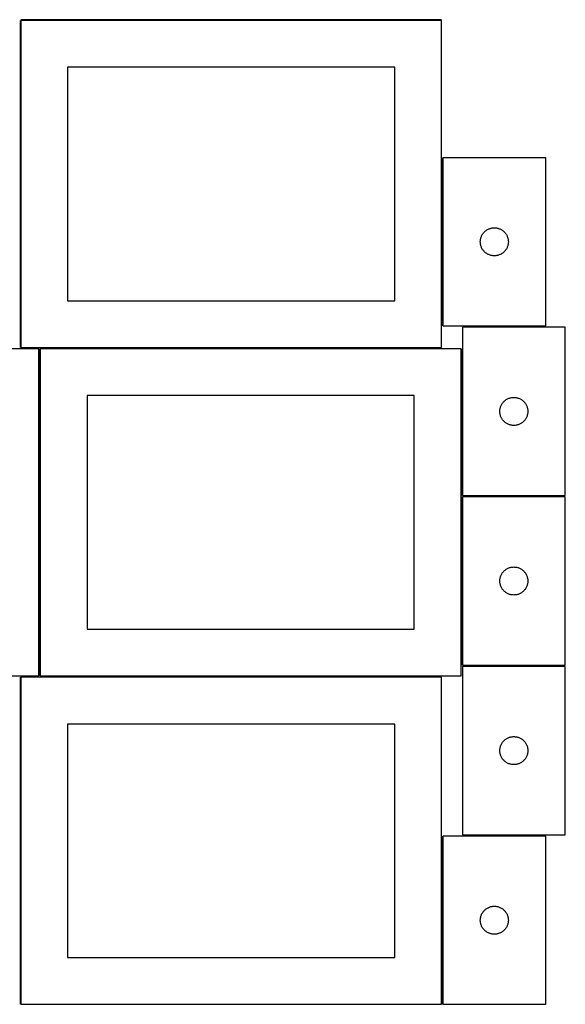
# Model space of a CAD drawing. Header units: millimetres. Extents: x 7 to 1493, y 7 to 2993.
# Tile 2 of 11: x 908 to 1492, y 7 to 1060. Entities that reach past the tile are written whole.
import ezdxf

# ---------------------------------------------------------------- set-up
doc = ezdxf.new("R2010")
doc.units = ezdxf.units.MM
doc.layers.add('COMMON', color=5, linetype='CONTINUOUS', true_color=0x0000ff)
doc.layers.add('CUT', color=7, linetype='CONTINUOUS', true_color=0x000000)

msp = doc.modelspace()

# ---------------------------------------------------------------- linework, layer by layer
at = {"layer": 'COMMON'}
for p, q in [((908.799608, 1059.599133), (908.799608, 709.599133)), ((1359.549609, 1060.349134), (909.805468, 1060.349134)), ((1360.299609, 912.62381), (1360.299609, 732.62381)), ((929.673691, 708.049512), (929.673691, 358.049512)), ((1381.173692, 708.049512), (1381.173692, 551.103669)), ((1381.173692, 549.603668), (1381.173692, 369.603668)), ((1491.923693, 550.353669), (1381.923693, 550.353669)), ((908.799608, 356.549511), (908.799608, 6.549511)), ((909.549609, 357.299511), (928.923691, 357.299511)), ((930.423692, 357.299511), (1359.549609, 357.299511)), ((1360.299609, 186.549511), (1360.299609, 6.549511))]:
    msp.add_line(p, q, dxfattribs=at)
at = {"layer": 'CUT'}
for p, q in [((1359.549609, 1059.599133), (909.549609, 1059.599133)), ((909.549609, 1059.599133), (909.549609, 709.599133)), ((1359.549609, 709.599133), (1359.549609, 1059.599133)), ((1309.549609, 1009.599133), (959.549609, 1009.599133)), ((959.549609, 1009.599133), (959.549609, 759.599133)), ((1309.549609, 759.599133), (1309.549609, 1009.599133)), ((1471.04961, 912.62381), (1361.04961, 912.62381)), ((1361.04961, 912.62381), (1361.04961, 732.62381)), ((1471.04961, 732.62381), (1471.04961, 912.62381)), ((1404.531403, 832.232708), (1405.04133, 832.81291)), ((1405.04133, 832.81291), (1405.580448, 833.366093)), ((1405.580448, 833.366093), (1406.147328, 833.890789)), ((1406.147328, 833.890789), (1406.740468, 834.385607)), ((1406.740468, 834.385607), (1407.358294, 834.849235)), ((1407.358294, 834.849235), (1407.999167, 835.280444)), ((1407.999167, 835.280444), (1408.661389, 835.678089)), ((1408.661389, 835.678089), (1409.343203, 836.041116)), ((1409.343203, 836.041116), (1410.042801, 836.368564)), ((1410.042801, 836.368564), (1410.758329, 836.659563)), ((1410.758329, 836.659563), (1411.487888, 836.913341)), ((1411.487888, 836.913341), (1412.229543, 837.129226)), ((1412.229543, 837.129226), (1412.981329, 837.306645)), ((1412.981329, 837.306645), (1413.741251, 837.445129)), ((1413.741251, 837.445129), (1414.507295, 837.544308)), ((1414.507295, 837.544308), (1415.277429, 837.603922)), ((1415.277429, 837.603922), (1416.04961, 837.62381)), ((1416.04961, 837.62381), (1416.821791, 837.603922)), ((1416.821791, 837.603922), (1417.591925, 837.544308)), ((1417.591925, 837.544308), (1418.357969, 837.445129)), ((1418.357969, 837.445129), (1419.117891, 837.306645)), ((1419.117891, 837.306645), (1419.869677, 837.129226)), ((1419.869677, 837.129226), (1420.611332, 836.913341)), ((1420.611332, 836.913341), (1421.340891, 836.659563)), ((1421.340891, 836.659563), (1422.056419, 836.368564)), ((1422.056419, 836.368564), (1422.756017, 836.041116)), ((1422.756017, 836.041116), (1423.437831, 835.678089)), ((1423.437831, 835.678089), (1424.100053, 835.280444)), ((1424.100053, 835.280444), (1424.740926, 834.849235)), ((1424.740926, 834.849235), (1425.358752, 834.385607)), ((1425.358752, 834.385607), (1425.951892, 833.890789)), ((1425.951892, 833.890789), (1426.518772, 833.366093)), ((1426.518772, 833.366093), (1427.05789, 832.81291)), ((1427.05789, 832.81291), (1427.567817, 832.232708)), ((1401.054583, 823.010029), (1401.094347, 823.781442)), ((1401.054583, 822.237592), (1401.054583, 823.010029)), ((1401.094347, 821.466178), (1401.054583, 822.237592)), ((1401.094347, 823.781442), (1401.17377, 824.549786)), ((1401.17377, 824.549786), (1401.292641, 825.313022)), ((1401.292641, 825.313022), (1401.450644, 826.069126)), ((1401.450644, 826.069126), (1401.647362, 826.816095)), ((1401.647362, 826.816095), (1401.882272, 827.551946)), ((1401.882272, 827.551946), (1402.15475, 828.274729)), ((1402.15475, 828.274729), (1402.464076, 828.982526)), ((1402.464076, 828.982526), (1402.809428, 829.673461)), ((1402.809428, 829.673461), (1403.189891, 830.345702)), ((1403.189891, 830.345702), (1403.604455, 830.997466)), ((1403.604455, 830.997466), (1404.052021, 831.627024)), ((1404.052021, 831.627024), (1404.531403, 832.232708)), ((1427.567817, 832.232708), (1428.047199, 831.627024)), ((1428.047199, 831.627024), (1428.494765, 830.997466)), ((1428.494765, 830.997466), (1428.909329, 830.345702)), ((1428.909329, 830.345702), (1429.289792, 829.673461)), ((1429.289792, 829.673461), (1429.635144, 828.982526)), ((1429.635144, 828.982526), (1429.94447, 828.274729)), ((1429.94447, 828.274729), (1430.216948, 827.551946)), ((1430.216948, 827.551946), (1430.451858, 826.816095)), ((1430.451858, 826.816095), (1430.648576, 826.069126)), ((1430.648576, 826.069126), (1430.806579, 825.313022)), ((1430.806579, 825.313022), (1430.92545, 824.549786)), ((1430.92545, 824.549786), (1431.004873, 823.781442)), ((1431.004873, 823.781442), (1431.044637, 823.010029)), ((1431.044637, 822.237592), (1431.004873, 821.466178)), ((1431.044637, 823.010029), (1431.044637, 822.237592)), ((1401.17377, 820.697835), (1401.094347, 821.466178)), ((1401.292641, 819.934599), (1401.17377, 820.697835)), ((1401.450644, 819.178494), (1401.292641, 819.934599)), ((1401.647362, 818.431526), (1401.450644, 819.178494)), ((1401.882272, 817.695674), (1401.647362, 818.431526)), ((1402.15475, 816.972892), (1401.882272, 817.695674)), ((1402.464076, 816.265094), (1402.15475, 816.972892)), ((1402.809428, 815.574159), (1402.464076, 816.265094)), ((1403.189891, 814.901918), (1402.809428, 815.574159)), ((1403.604455, 814.250154), (1403.189891, 814.901918)), ((1404.052021, 813.620596), (1403.604455, 814.250154)), ((1404.531403, 813.014913), (1404.052021, 813.620596)), ((1405.04133, 812.43471), (1404.531403, 813.014913)), ((1405.580448, 811.881527), (1405.04133, 812.43471)), ((1406.147328, 811.356831), (1405.580448, 811.881527)), ((1426.518772, 811.881527), (1425.951892, 811.356831)), ((1427.05789, 812.43471), (1426.518772, 811.881527)), ((1427.567817, 813.014913), (1427.05789, 812.43471)), ((1428.047199, 813.620596), (1427.567817, 813.014913)), ((1428.494765, 814.250154), (1428.047199, 813.620596)), ((1428.909329, 814.901918), (1428.494765, 814.250154)), ((1429.289792, 815.574159), (1428.909329, 814.901918)), ((1429.635144, 816.265094), (1429.289792, 815.574159)), ((1429.94447, 816.972892), (1429.635144, 816.265094)), ((1430.216948, 817.695674), (1429.94447, 816.972892)), ((1430.451858, 818.431526), (1430.216948, 817.695674)), ((1430.648576, 819.178494), (1430.451858, 818.431526)), ((1430.806579, 819.934599), (1430.648576, 819.178494)), ((1430.92545, 820.697835), (1430.806579, 819.934599)), ((1431.004873, 821.466178), (1430.92545, 820.697835)), ((1406.740468, 810.862013), (1406.147328, 811.356831)), ((1407.358294, 810.398385), (1406.740468, 810.862013)), ((1407.999167, 809.967177), (1407.358294, 810.398385)), ((1408.661389, 809.569532), (1407.999167, 809.967177)), ((1409.343203, 809.206504), (1408.661389, 809.569532)), ((1410.042801, 808.879057), (1409.343203, 809.206504)), ((1410.758329, 808.588058), (1410.042801, 808.879057)), ((1411.487888, 808.33428), (1410.758329, 808.588058)), ((1412.229543, 808.118394), (1411.487888, 808.33428)), ((1412.981329, 807.940975), (1412.229543, 808.118394)), ((1413.741251, 807.802492), (1412.981329, 807.940975)), ((1414.507295, 807.703312), (1413.741251, 807.802492)), ((1415.277429, 807.643699), (1414.507295, 807.703312)), ((1416.04961, 807.62381), (1415.277429, 807.643699)), ((1416.821791, 807.643699), (1416.04961, 807.62381)), ((1417.591925, 807.703312), (1416.821791, 807.643699)), ((1418.357969, 807.802492), (1417.591925, 807.703312)), ((1419.117891, 807.940975), (1418.357969, 807.802492)), ((1419.869677, 808.118394), (1419.117891, 807.940975)), ((1420.611332, 808.33428), (1419.869677, 808.118394)), ((1421.340891, 808.588058), (1420.611332, 808.33428)), ((1422.056419, 808.879057), (1421.340891, 808.588058)), ((1422.756017, 809.206504), (1422.056419, 808.879057)), ((1423.437831, 809.569532), (1422.756017, 809.206504)), ((1424.100053, 809.967177), (1423.437831, 809.569532)), ((1424.740926, 810.398385), (1424.100053, 809.967177)), ((1425.358752, 810.862013), (1424.740926, 810.398385)), ((1425.951892, 811.356831), (1425.358752, 810.862013)), ((959.549609, 759.599133), (1309.549609, 759.599133)), ((1361.04961, 732.62381), (1471.04961, 732.62381)), ((1491.923693, 731.103669), (1381.923693, 731.103669)), ((1381.923693, 731.103669), (1381.923693, 551.103669)), ((1491.923693, 551.103669), (1491.923693, 731.103669)), ((928.923691, 708.049512), (478.923691, 708.049512)), ((909.549609, 709.599133), (1359.549609, 709.599133)), ((928.923691, 358.049512), (928.923691, 708.049512)), ((1380.423692, 708.049512), (930.423692, 708.049512)), ((930.423692, 708.049512), (930.423692, 358.049512)), ((1380.423692, 358.049512), (1380.423692, 708.049512)), ((1330.423692, 658.049512), (980.423692, 658.049512)), ((980.423692, 658.049512), (980.423692, 408.049512)), ((1330.423692, 408.049512), (1330.423692, 658.049512)), ((1428.232377, 653.329094), (1428.873251, 653.760302)), ((1428.873251, 653.760302), (1429.535472, 654.157947)), ((1429.535472, 654.157947), (1430.217287, 654.520975)), ((1430.217287, 654.520975), (1430.916885, 654.848422)), ((1430.916885, 654.848422), (1431.632412, 655.139421)), ((1431.632412, 655.139421), (1432.361971, 655.393199)), ((1432.361971, 655.393199), (1433.103627, 655.609084)), ((1433.103627, 655.609084), (1433.855412, 655.786504)), ((1433.855412, 655.786504), (1434.615335, 655.924987)), ((1434.615335, 655.924987), (1435.381379, 656.024167)), ((1435.381379, 656.024167), (1436.151512, 656.08378)), ((1436.151512, 656.08378), (1436.923693, 656.103669)), ((1436.923693, 656.103669), (1437.695875, 656.08378)), ((1437.695875, 656.08378), (1438.466008, 656.024167)), ((1438.466008, 656.024167), (1439.232052, 655.924987)), ((1439.232052, 655.924987), (1439.991974, 655.786504)), ((1439.991974, 655.786504), (1440.74376, 655.609084)), ((1440.74376, 655.609084), (1441.485416, 655.393199)), ((1441.485416, 655.393199), (1442.214975, 655.139421)), ((1442.214975, 655.139421), (1442.930502, 654.848422)), ((1442.930502, 654.848422), (1443.6301, 654.520975)), ((1443.6301, 654.520975), (1444.311914, 654.157947)), ((1444.311914, 654.157947), (1444.974136, 653.760302)), ((1444.974136, 653.760302), (1445.61501, 653.329094)), ((1421.968431, 642.261301), (1422.047853, 643.029644)), ((1422.047853, 643.029644), (1422.166724, 643.79288)), ((1422.166724, 643.79288), (1422.324728, 644.548985)), ((1422.324728, 644.548985), (1422.521445, 645.295953)), ((1422.521445, 645.295953), (1422.756355, 646.031804)), ((1422.756355, 646.031804), (1423.028834, 646.754587)), ((1423.028834, 646.754587), (1423.33816, 647.462384)), ((1423.33816, 647.462384), (1423.683512, 648.15332)), ((1423.683512, 648.15332), (1424.063974, 648.825561)), ((1424.063974, 648.825561), (1424.478538, 649.477324)), ((1424.478538, 649.477324), (1424.926105, 650.106883)), ((1424.926105, 650.106883), (1425.405487, 650.712566)), ((1425.405487, 650.712566), (1425.915413, 651.292769)), ((1425.915413, 651.292769), (1426.454531, 651.845951)), ((1426.454531, 651.845951), (1427.021412, 652.370648)), ((1427.021412, 652.370648), (1427.614551, 652.865466)), ((1427.614551, 652.865466), (1428.232377, 653.329094)), ((1445.61501, 653.329094), (1446.232836, 652.865466)), ((1446.232836, 652.865466), (1446.825975, 652.370648)), ((1446.825975, 652.370648), (1447.392856, 651.845951)), ((1447.392856, 651.845951), (1447.931974, 651.292769)), ((1447.931974, 651.292769), (1448.4419, 650.712566)), ((1448.4419, 650.712566), (1448.921282, 650.106883)), ((1448.921282, 650.106883), (1449.368849, 649.477324)), ((1449.368849, 649.477324), (1449.783413, 648.825561)), ((1449.783413, 648.825561), (1450.163875, 648.15332)), ((1450.163875, 648.15332), (1450.509227, 647.462384)), ((1450.509227, 647.462384), (1450.818553, 646.754587)), ((1450.818553, 646.754587), (1451.091032, 646.031804)), ((1451.091032, 646.031804), (1451.325942, 645.295953)), ((1451.325942, 645.295953), (1451.522659, 644.548985)), ((1451.522659, 644.548985), (1451.680663, 643.79288)), ((1451.680663, 643.79288), (1451.799534, 643.029644)), ((1451.799534, 643.029644), (1451.878956, 642.261301)), ((1421.928666, 641.489887), (1421.968431, 642.261301)), ((1421.928666, 640.71745), (1421.928666, 641.489887)), ((1421.968431, 639.946037), (1421.928666, 640.71745)), ((1422.047853, 639.177693), (1421.968431, 639.946037)), ((1422.166724, 638.414457), (1422.047853, 639.177693)), ((1422.324728, 637.658352), (1422.166724, 638.414457)), ((1422.521445, 636.911384), (1422.324728, 637.658352)), ((1422.756355, 636.175533), (1422.521445, 636.911384)), ((1423.028834, 635.45275), (1422.756355, 636.175533)), ((1423.33816, 634.744953), (1423.028834, 635.45275)), ((1423.683512, 634.054017), (1423.33816, 634.744953)), ((1424.063974, 633.381777), (1423.683512, 634.054017)), ((1424.478538, 632.730013), (1424.063974, 633.381777)), ((1424.926105, 632.100454), (1424.478538, 632.730013)), ((1449.368849, 632.730013), (1448.921282, 632.100454)), ((1449.783413, 633.381777), (1449.368849, 632.730013)), ((1450.163875, 634.054017), (1449.783413, 633.381777)), ((1450.509227, 634.744953), (1450.163875, 634.054017)), ((1450.818553, 635.45275), (1450.509227, 634.744953)), ((1451.091032, 636.175533), (1450.818553, 635.45275)), ((1451.325942, 636.911384), (1451.091032, 636.175533)), ((1451.522659, 637.658352), (1451.325942, 636.911384)), ((1451.680663, 638.414457), (1451.522659, 637.658352)), ((1451.799534, 639.177693), (1451.680663, 638.414457)), ((1451.878956, 639.946037), (1451.799534, 639.177693)), ((1451.878956, 642.261301), (1451.91872, 641.489887)), ((1451.91872, 640.71745), (1451.878956, 639.946037)), ((1451.91872, 641.489887), (1451.91872, 640.71745)), ((1425.405487, 631.494771), (1424.926105, 632.100454)), ((1425.915413, 630.914569), (1425.405487, 631.494771)), ((1426.454531, 630.361386), (1425.915413, 630.914569)), ((1427.021412, 629.83669), (1426.454531, 630.361386)), ((1427.614551, 629.341872), (1427.021412, 629.83669)), ((1428.232377, 628.878244), (1427.614551, 629.341872)), ((1428.873251, 628.447035), (1428.232377, 628.878244)), ((1429.535472, 628.04939), (1428.873251, 628.447035)), ((1430.217287, 627.686362), (1429.535472, 628.04939)), ((1430.916885, 627.358915), (1430.217287, 627.686362)), ((1431.632412, 627.067916), (1430.916885, 627.358915)), ((1432.361971, 626.814138), (1431.632412, 627.067916)), ((1433.103627, 626.598253), (1432.361971, 626.814138)), ((1433.855412, 626.420833), (1433.103627, 626.598253)), ((1434.615335, 626.28235), (1433.855412, 626.420833)), ((1435.381379, 626.18317), (1434.615335, 626.28235)), ((1436.151512, 626.123557), (1435.381379, 626.18317)), ((1436.923693, 626.103669), (1436.151512, 626.123557)), ((1437.695875, 626.123557), (1436.923693, 626.103669)), ((1438.466008, 626.18317), (1437.695875, 626.123557)), ((1439.232052, 626.28235), (1438.466008, 626.18317)), ((1439.991974, 626.420833), (1439.232052, 626.28235)), ((1440.74376, 626.598253), (1439.991974, 626.420833)), ((1441.485416, 626.814138), (1440.74376, 626.598253)), ((1442.214975, 627.067916), (1441.485416, 626.814138)), ((1442.930502, 627.358915), (1442.214975, 627.067916)), ((1443.6301, 627.686362), (1442.930502, 627.358915)), ((1444.311914, 628.04939), (1443.6301, 627.686362)), ((1444.974136, 628.447035), (1444.311914, 628.04939)), ((1445.61501, 628.878244), (1444.974136, 628.447035)), ((1446.232836, 629.341872), (1445.61501, 628.878244)), ((1446.825975, 629.83669), (1446.232836, 629.341872)), ((1447.392856, 630.361386), (1446.825975, 629.83669)), ((1447.931974, 630.914569), (1447.392856, 630.361386)), ((1448.4419, 631.494771), (1447.931974, 630.914569)), ((1448.921282, 632.100454), (1448.4419, 631.494771)), ((1381.923693, 551.103669), (1491.923693, 551.103669)), ((1491.923693, 549.603668), (1381.923693, 549.603668)), ((1381.923693, 549.603668), (1381.923693, 369.603668)), ((1491.923693, 369.603668), (1491.923693, 549.603668)), ((1433.103627, 474.109083), (1433.855412, 474.286503)), ((1433.855412, 474.286503), (1434.615335, 474.424986)), ((1434.615335, 474.424986), (1435.381379, 474.524166)), ((1435.381379, 474.524166), (1436.151512, 474.583779)), ((1436.151512, 474.583779), (1436.923693, 474.603668)), ((1436.923693, 474.603668), (1437.695875, 474.583779)), ((1437.695875, 474.583779), (1438.466008, 474.524166)), ((1438.466008, 474.524166), (1439.232052, 474.424986)), ((1439.232052, 474.424986), (1439.991974, 474.286503)), ((1439.991974, 474.286503), (1440.74376, 474.109083)), ((1422.324728, 463.048984), (1422.521445, 463.795952)), ((1422.521445, 463.795952), (1422.756355, 464.531803)), ((1422.756355, 464.531803), (1423.028834, 465.254586)), ((1423.028834, 465.254586), (1423.33816, 465.962383)), ((1423.33816, 465.962383), (1423.683512, 466.653319)), ((1423.683512, 466.653319), (1424.063974, 467.32556)), ((1424.063974, 467.32556), (1424.478538, 467.977323)), ((1424.478538, 467.977323), (1424.926105, 468.606882)), ((1424.926105, 468.606882), (1425.405487, 469.212565)), ((1425.405487, 469.212565), (1425.915413, 469.792768)), ((1425.915413, 469.792768), (1426.454531, 470.34595)), ((1426.454531, 470.34595), (1427.021412, 470.870647)), ((1427.021412, 470.870647), (1427.614551, 471.365465)), ((1427.614551, 471.365465), (1428.232377, 471.829093)), ((1428.232377, 471.829093), (1428.873251, 472.260301)), ((1428.873251, 472.260301), (1429.535472, 472.657946)), ((1429.535472, 472.657946), (1430.217287, 473.020974)), ((1430.217287, 473.020974), (1430.916885, 473.348421)), ((1430.916885, 473.348421), (1431.632412, 473.63942)), ((1431.632412, 473.63942), (1432.361971, 473.893198)), ((1432.361971, 473.893198), (1433.103627, 474.109083)), ((1440.74376, 474.109083), (1441.485416, 473.893198)), ((1441.485416, 473.893198), (1442.214975, 473.63942)), ((1442.214975, 473.63942), (1442.930502, 473.348421)), ((1442.930502, 473.348421), (1443.6301, 473.020974)), ((1443.6301, 473.020974), (1444.311914, 472.657946)), ((1444.311914, 472.657946), (1444.974136, 472.260301)), ((1444.974136, 472.260301), (1445.61501, 471.829093)), ((1445.61501, 471.829093), (1446.232836, 471.365465)), ((1446.232836, 471.365465), (1446.825975, 470.870647)), ((1446.825975, 470.870647), (1447.392856, 470.34595)), ((1447.392856, 470.34595), (1447.931974, 469.792768)), ((1447.931974, 469.792768), (1448.4419, 469.212565)), ((1448.4419, 469.212565), (1448.921282, 468.606882)), ((1448.921282, 468.606882), (1449.368849, 467.977323)), ((1449.368849, 467.977323), (1449.783413, 467.32556)), ((1449.783413, 467.32556), (1450.163875, 466.653319)), ((1450.163875, 466.653319), (1450.509227, 465.962383)), ((1450.509227, 465.962383), (1450.818553, 465.254586)), ((1450.818553, 465.254586), (1451.091032, 464.531803)), ((1451.091032, 464.531803), (1451.325942, 463.795952)), ((1451.325942, 463.795952), (1451.522659, 463.048984)), ((1421.928666, 459.989886), (1421.968431, 460.7613)), ((1421.928666, 459.217449), (1421.928666, 459.989886)), ((1421.968431, 458.446036), (1421.928666, 459.217449)), ((1421.968431, 460.7613), (1422.047853, 461.529643)), ((1422.047853, 457.677692), (1421.968431, 458.446036)), ((1422.047853, 461.529643), (1422.166724, 462.292879)), ((1422.166724, 456.914456), (1422.047853, 457.677692)), ((1422.166724, 462.292879), (1422.324728, 463.048984)), ((1422.324728, 456.158351), (1422.166724, 456.914456)), ((1422.521445, 455.411383), (1422.324728, 456.158351)), ((1422.756355, 454.675532), (1422.521445, 455.411383)), ((1423.028834, 453.952749), (1422.756355, 454.675532)), ((1423.33816, 453.244952), (1423.028834, 453.952749)), ((1423.683512, 452.554016), (1423.33816, 453.244952)), ((1450.509227, 453.244952), (1450.163875, 452.554016)), ((1450.818553, 453.952749), (1450.509227, 453.244952)), ((1451.091032, 454.675532), (1450.818553, 453.952749)), ((1451.325942, 455.411383), (1451.091032, 454.675532)), ((1451.522659, 456.158351), (1451.325942, 455.411383)), ((1451.522659, 463.048984), (1451.680663, 462.292879)), ((1451.680663, 456.914456), (1451.522659, 456.158351)), ((1451.680663, 462.292879), (1451.799534, 461.529643)), ((1451.799534, 457.677692), (1451.680663, 456.914456)), ((1451.799534, 461.529643), (1451.878956, 460.7613)), ((1451.878956, 458.446036), (1451.799534, 457.677692)), ((1451.878956, 460.7613), (1451.91872, 459.989886)), ((1451.91872, 459.217449), (1451.878956, 458.446036)), ((1451.91872, 459.989886), (1451.91872, 459.217449)), ((1424.063974, 451.881776), (1423.683512, 452.554016)), ((1424.478538, 451.230012), (1424.063974, 451.881776)), ((1424.926105, 450.600453), (1424.478538, 451.230012)), ((1425.405487, 449.99477), (1424.926105, 450.600453)), ((1425.915413, 449.414568), (1425.405487, 449.99477)), ((1426.454531, 448.861385), (1425.915413, 449.414568)), ((1427.021412, 448.336689), (1426.454531, 448.861385)), ((1427.614551, 447.841871), (1427.021412, 448.336689)), ((1428.232377, 447.378243), (1427.614551, 447.841871)), ((1428.873251, 446.947034), (1428.232377, 447.378243)), ((1429.535472, 446.549389), (1428.873251, 446.947034)), ((1430.217287, 446.186361), (1429.535472, 446.549389)), ((1430.916885, 445.858914), (1430.217287, 446.186361)), ((1431.632412, 445.567915), (1430.916885, 445.858914)), ((1432.361971, 445.314137), (1431.632412, 445.567915)), ((1433.103627, 445.098252), (1432.361971, 445.314137)), ((1433.855412, 444.920832), (1433.103627, 445.098252)), ((1434.615335, 444.782349), (1433.855412, 444.920832)), ((1435.381379, 444.683169), (1434.615335, 444.782349)), ((1436.151512, 444.623556), (1435.381379, 444.683169)), ((1436.923693, 444.603668), (1436.151512, 444.623556)), ((1437.695875, 444.623556), (1436.923693, 444.603668)), ((1438.466008, 444.683169), (1437.695875, 444.623556)), ((1439.232052, 444.782349), (1438.466008, 444.683169)), ((1439.991974, 444.920832), (1439.232052, 444.782349)), ((1440.74376, 445.098252), (1439.991974, 444.920832)), ((1441.485416, 445.314137), (1440.74376, 445.098252)), ((1442.214975, 445.567915), (1441.485416, 445.314137)), ((1442.930502, 445.858914), (1442.214975, 445.567915)), ((1443.6301, 446.186361), (1442.930502, 445.858914)), ((1444.311914, 446.549389), (1443.6301, 446.186361)), ((1444.974136, 446.947034), (1444.311914, 446.549389)), ((1445.61501, 447.378243), (1444.974136, 446.947034)), ((1446.232836, 447.841871), (1445.61501, 447.378243)), ((1446.825975, 448.336689), (1446.232836, 447.841871)), ((1447.392856, 448.861385), (1446.825975, 448.336689)), ((1447.931974, 449.414568), (1447.392856, 448.861385)), ((1448.4419, 449.99477), (1447.931974, 449.414568)), ((1448.921282, 450.600453), (1448.4419, 449.99477)), ((1449.368849, 451.230012), (1448.921282, 450.600453)), ((1449.783413, 451.881776), (1449.368849, 451.230012)), ((1450.163875, 452.554016), (1449.783413, 451.881776)), ((980.423692, 408.049512), (1330.423692, 408.049512)), ((1381.923693, 369.603668), (1491.923693, 369.603668)), ((1491.939376, 368.0708), (1381.939376, 368.0708)), ((1381.939376, 368.0708), (1381.939376, 188.0708)), ((1491.939376, 188.0708), (1491.939376, 368.0708)), ((478.923691, 358.049512), (928.923691, 358.049512)), ((1359.549609, 356.549511), (909.549609, 356.549511)), ((909.549609, 356.549511), (909.549609, 6.549511)), ((930.423692, 358.049512), (1380.423692, 358.049512)), ((1359.549609, 6.549511), (1359.549609, 356.549511)), ((1309.549609, 306.549511), (959.549609, 306.549511)), ((959.549609, 306.549511), (959.549609, 56.549511)), ((1309.549609, 56.549511), (1309.549609, 306.549511)), ((1423.353842, 284.429516), (1423.699194, 285.120451)), ((1423.699194, 285.120451), (1424.079657, 285.792692)), ((1424.079657, 285.792692), (1424.494221, 286.444456)), ((1424.494221, 286.444456), (1424.941788, 287.074014)), ((1424.941788, 287.074014), (1425.42117, 287.679698)), ((1425.42117, 287.679698), (1425.931096, 288.2599)), ((1425.931096, 288.2599), (1426.470214, 288.813083)), ((1426.470214, 288.813083), (1427.037095, 289.337779)), ((1427.037095, 289.337779), (1427.630234, 289.832597)), ((1427.630234, 289.832597), (1428.24806, 290.296225)), ((1428.24806, 290.296225), (1428.888934, 290.727434)), ((1428.888934, 290.727434), (1429.551155, 291.125079)), ((1429.551155, 291.125079), (1430.23297, 291.488106)), ((1430.23297, 291.488106), (1430.932568, 291.815554)), ((1430.932568, 291.815554), (1431.648095, 292.106552)), ((1431.648095, 292.106552), (1432.377654, 292.360331)), ((1432.377654, 292.360331), (1433.11931, 292.576216)), ((1433.11931, 292.576216), (1433.871095, 292.753635)), ((1433.871095, 292.753635), (1434.631018, 292.892119)), ((1434.631018, 292.892119), (1435.397061, 292.991298)), ((1435.397061, 292.991298), (1436.167195, 293.050912)), ((1436.167195, 293.050912), (1436.939376, 293.0708)), ((1436.939376, 293.0708), (1437.711558, 293.050912)), ((1437.711558, 293.050912), (1438.481691, 292.991298)), ((1438.481691, 292.991298), (1439.247735, 292.892119)), ((1439.247735, 292.892119), (1440.007657, 292.753635)), ((1440.007657, 292.753635), (1440.759443, 292.576216)), ((1440.759443, 292.576216), (1441.501099, 292.360331)), ((1441.501099, 292.360331), (1442.230658, 292.106552)), ((1442.230658, 292.106552), (1442.946185, 291.815554)), ((1442.946185, 291.815554), (1443.645783, 291.488106)), ((1443.645783, 291.488106), (1444.327597, 291.125079)), ((1444.327597, 291.125079), (1444.989819, 290.727434)), ((1444.989819, 290.727434), (1445.630693, 290.296225)), ((1445.630693, 290.296225), (1446.248519, 289.832597)), ((1446.248519, 289.832597), (1446.841658, 289.337779)), ((1446.841658, 289.337779), (1447.408539, 288.813083)), ((1447.408539, 288.813083), (1447.947657, 288.2599)), ((1447.947657, 288.2599), (1448.457583, 287.679698)), ((1448.457583, 287.679698), (1448.936965, 287.074014)), ((1448.936965, 287.074014), (1449.384532, 286.444456)), ((1449.384532, 286.444456), (1449.799096, 285.792692)), ((1449.799096, 285.792692), (1450.179558, 285.120451)), ((1450.179558, 285.120451), (1450.52491, 284.429516)), ((1421.944349, 278.457019), (1421.984114, 279.228432)), ((1421.944349, 277.684581), (1421.944349, 278.457019)), ((1421.984114, 276.913168), (1421.944349, 277.684581)), ((1421.984114, 279.228432), (1422.063536, 279.996776)), ((1422.063536, 276.144825), (1421.984114, 276.913168)), ((1422.063536, 279.996776), (1422.182407, 280.760012)), ((1422.182407, 275.381589), (1422.063536, 276.144825)), ((1422.182407, 280.760012), (1422.340411, 281.516116)), ((1422.340411, 274.625484), (1422.182407, 275.381589)), ((1422.340411, 281.516116), (1422.537128, 282.263085)), ((1422.537128, 273.878516), (1422.340411, 274.625484)), ((1422.537128, 282.263085), (1422.772038, 282.998936)), ((1422.772038, 282.998936), (1423.044517, 283.721719)), ((1423.044517, 283.721719), (1423.353842, 284.429516)), ((1450.52491, 284.429516), (1450.834236, 283.721719)), ((1450.834236, 283.721719), (1451.106715, 282.998936)), ((1451.106715, 282.998936), (1451.341625, 282.263085)), ((1451.341625, 282.263085), (1451.538342, 281.516116)), ((1451.538342, 274.625484), (1451.341625, 273.878516)), ((1451.538342, 281.516116), (1451.696346, 280.760012)), ((1451.696346, 275.381589), (1451.538342, 274.625484)), ((1451.696346, 280.760012), (1451.815217, 279.996776)), ((1451.815217, 276.144825), (1451.696346, 275.381589)), ((1451.815217, 279.996776), (1451.894639, 279.228432)), ((1451.894639, 276.913168), (1451.815217, 276.144825)), ((1451.894639, 279.228432), (1451.934403, 278.457019)), ((1451.934403, 277.684581), (1451.894639, 276.913168)), ((1451.934403, 278.457019), (1451.934403, 277.684581)), ((1422.772038, 273.142664), (1422.537128, 273.878516)), ((1423.044517, 272.419882), (1422.772038, 273.142664)), ((1423.353842, 271.712084), (1423.044517, 272.419882)), ((1423.699194, 271.021149), (1423.353842, 271.712084)), ((1424.079657, 270.348908), (1423.699194, 271.021149)), ((1424.494221, 269.697144), (1424.079657, 270.348908)), ((1424.941788, 269.067586), (1424.494221, 269.697144)), ((1425.42117, 268.461903), (1424.941788, 269.067586)), ((1425.931096, 267.8817), (1425.42117, 268.461903)), ((1426.470214, 267.328517), (1425.931096, 267.8817)), ((1427.037095, 266.803821), (1426.470214, 267.328517)), ((1427.630234, 266.309003), (1427.037095, 266.803821)), ((1428.24806, 265.845375), (1427.630234, 266.309003)), ((1428.888934, 265.414167), (1428.24806, 265.845375)), ((1429.551155, 265.016522), (1428.888934, 265.414167)), ((1430.23297, 264.653494), (1429.551155, 265.016522)), ((1430.932568, 264.326047), (1430.23297, 264.653494)), ((1431.648095, 264.035048), (1430.932568, 264.326047)), ((1432.377654, 263.781269), (1431.648095, 264.035048)), ((1433.11931, 263.565384), (1432.377654, 263.781269)), ((1433.871095, 263.387965), (1433.11931, 263.565384)), ((1440.759443, 263.565384), (1440.007657, 263.387965)), ((1441.501099, 263.781269), (1440.759443, 263.565384)), ((1442.230658, 264.035048), (1441.501099, 263.781269)), ((1442.946185, 264.326047), (1442.230658, 264.035048)), ((1443.645783, 264.653494), (1442.946185, 264.326047)), ((1444.327597, 265.016522), (1443.645783, 264.653494)), ((1444.989819, 265.414167), (1444.327597, 265.016522)), ((1445.630693, 265.845375), (1444.989819, 265.414167)), ((1446.248519, 266.309003), (1445.630693, 265.845375)), ((1446.841658, 266.803821), (1446.248519, 266.309003)), ((1447.408539, 267.328517), (1446.841658, 266.803821)), ((1447.947657, 267.8817), (1447.408539, 267.328517)), ((1448.457583, 268.461903), (1447.947657, 267.8817)), ((1448.936965, 269.067586), (1448.457583, 268.461903)), ((1449.384532, 269.697144), (1448.936965, 269.067586)), ((1449.799096, 270.348908), (1449.384532, 269.697144)), ((1450.179558, 271.021149), (1449.799096, 270.348908)), ((1450.52491, 271.712084), (1450.179558, 271.021149)), ((1450.834236, 272.419882), (1450.52491, 271.712084)), ((1451.106715, 273.142664), (1450.834236, 272.419882)), ((1451.341625, 273.878516), (1451.106715, 273.142664)), ((1434.631018, 263.249482), (1433.871095, 263.387965)), ((1435.397061, 263.150302), (1434.631018, 263.249482)), ((1436.167195, 263.090689), (1435.397061, 263.150302)), ((1436.939376, 263.0708), (1436.167195, 263.090689)), ((1437.711558, 263.090689), (1436.939376, 263.0708)), ((1438.481691, 263.150302), (1437.711558, 263.090689)), ((1439.247735, 263.249482), (1438.481691, 263.150302)), ((1440.007657, 263.387965), (1439.247735, 263.249482)), ((1361.04961, 186.549511), (1361.04961, 6.549511)), ((1471.04961, 186.549511), (1361.04961, 186.549511)), ((1381.939376, 188.0708), (1491.939376, 188.0708)), ((1471.04961, 6.549511), (1471.04961, 186.549511)), ((1403.604455, 104.923167), (1404.052021, 105.552726)), ((1404.052021, 105.552726), (1404.531403, 106.158409)), ((1404.531403, 106.158409), (1405.04133, 106.738612)), ((1405.04133, 106.738612), (1405.580448, 107.291794)), ((1405.580448, 107.291794), (1406.147328, 107.81649)), ((1406.147328, 107.81649), (1406.740468, 108.311309)), ((1406.740468, 108.311309), (1407.358294, 108.774937)), ((1407.358294, 108.774937), (1407.999167, 109.206145)), ((1407.999167, 109.206145), (1408.661389, 109.60379)), ((1408.661389, 109.60379), (1409.343203, 109.966818)), ((1409.343203, 109.966818), (1410.042801, 110.294265)), ((1410.042801, 110.294265), (1410.758329, 110.585264)), ((1410.758329, 110.585264), (1411.487888, 110.839042)), ((1411.487888, 110.839042), (1412.229543, 111.054927)), ((1412.229543, 111.054927), (1412.981329, 111.232347)), ((1412.981329, 111.232347), (1413.741251, 111.37083)), ((1413.741251, 111.37083), (1414.507295, 111.47001)), ((1414.507295, 111.47001), (1415.277429, 111.529623)), ((1415.277429, 111.529623), (1416.04961, 111.549511)), ((1416.04961, 111.549511), (1416.821791, 111.529623)), ((1416.821791, 111.529623), (1417.591925, 111.47001)), ((1417.591925, 111.47001), (1418.357969, 111.37083)), ((1418.357969, 111.37083), (1419.117891, 111.232347)), ((1419.117891, 111.232347), (1419.869677, 111.054927)), ((1419.869677, 111.054927), (1420.611332, 110.839042)), ((1420.611332, 110.839042), (1421.340891, 110.585264)), ((1421.340891, 110.585264), (1422.056419, 110.294265)), ((1422.056419, 110.294265), (1422.756017, 109.966818)), ((1422.756017, 109.966818), (1423.437831, 109.60379)), ((1423.437831, 109.60379), (1424.100053, 109.206145)), ((1424.100053, 109.206145), (1424.740926, 108.774937)), ((1424.740926, 108.774937), (1425.358752, 108.311309)), ((1425.358752, 108.311309), (1425.951892, 107.81649)), ((1425.951892, 107.81649), (1426.518772, 107.291794)), ((1426.518772, 107.291794), (1427.05789, 106.738612)), ((1427.05789, 106.738612), (1427.567817, 106.158409)), ((1427.567817, 106.158409), (1428.047199, 105.552726)), ((1428.047199, 105.552726), (1428.494765, 104.923167)), ((1401.054583, 96.93573), (1401.094347, 97.707143)), ((1401.054583, 96.163293), (1401.054583, 96.93573)), ((1401.094347, 95.39188), (1401.054583, 96.163293)), ((1401.094347, 97.707143), (1401.17377, 98.475487)), ((1401.17377, 94.623536), (1401.094347, 95.39188)), ((1401.17377, 98.475487), (1401.292641, 99.238723)), ((1401.292641, 99.238723), (1401.450644, 99.994828)), ((1401.450644, 99.994828), (1401.647362, 100.741796)), ((1401.647362, 100.741796), (1401.882272, 101.477647)), ((1401.882272, 101.477647), (1402.15475, 102.20043)), ((1402.15475, 102.20043), (1402.464076, 102.908227)), ((1402.464076, 102.908227), (1402.809428, 103.599163)), ((1402.809428, 103.599163), (1403.189891, 104.271404)), ((1403.189891, 104.271404), (1403.604455, 104.923167)), ((1428.494765, 104.923167), (1428.909329, 104.271404)), ((1428.909329, 104.271404), (1429.289792, 103.599163)), ((1429.289792, 103.599163), (1429.635144, 102.908227)), ((1429.635144, 102.908227), (1429.94447, 102.20043)), ((1429.94447, 102.20043), (1430.216948, 101.477647)), ((1430.216948, 101.477647), (1430.451858, 100.741796)), ((1430.451858, 100.741796), (1430.648576, 99.994828)), ((1430.648576, 99.994828), (1430.806579, 99.238723)), ((1430.806579, 99.238723), (1430.92545, 98.475487)), ((1430.92545, 98.475487), (1431.004873, 97.707143)), ((1431.004873, 95.39188), (1430.92545, 94.623536)), ((1431.004873, 97.707143), (1431.044637, 96.93573)), ((1431.044637, 96.163293), (1431.004873, 95.39188)), ((1431.044637, 96.93573), (1431.044637, 96.163293)), ((1401.292641, 93.8603), (1401.17377, 94.623536)), ((1401.450644, 93.104195), (1401.292641, 93.8603)), ((1401.647362, 92.357227), (1401.450644, 93.104195)), ((1401.882272, 91.621376), (1401.647362, 92.357227)), ((1402.15475, 90.898593), (1401.882272, 91.621376)), ((1402.464076, 90.190796), (1402.15475, 90.898593)), ((1402.809428, 89.49986), (1402.464076, 90.190796)), ((1403.189891, 88.827619), (1402.809428, 89.49986)), ((1403.604455, 88.175856), (1403.189891, 88.827619)), ((1404.052021, 87.546297), (1403.604455, 88.175856)), ((1404.531403, 86.940614), (1404.052021, 87.546297)), ((1405.04133, 86.360411), (1404.531403, 86.940614)), ((1405.580448, 85.807229), (1405.04133, 86.360411)), ((1406.147328, 85.282533), (1405.580448, 85.807229)), ((1406.740468, 84.787714), (1406.147328, 85.282533)), ((1407.358294, 84.324086), (1406.740468, 84.787714)), ((1407.999167, 83.892878), (1407.358294, 84.324086)), ((1424.740926, 84.324086), (1424.100053, 83.892878)), ((1425.358752, 84.787714), (1424.740926, 84.324086)), ((1425.951892, 85.282533), (1425.358752, 84.787714)), ((1426.518772, 85.807229), (1425.951892, 85.282533)), ((1427.05789, 86.360411), (1426.518772, 85.807229)), ((1427.567817, 86.940614), (1427.05789, 86.360411)), ((1428.047199, 87.546297), (1427.567817, 86.940614)), ((1428.494765, 88.175856), (1428.047199, 87.546297)), ((1428.909329, 88.827619), (1428.494765, 88.175856)), ((1429.289792, 89.49986), (1428.909329, 88.827619)), ((1429.635144, 90.190796), (1429.289792, 89.49986)), ((1429.94447, 90.898593), (1429.635144, 90.190796)), ((1430.216948, 91.621376), (1429.94447, 90.898593)), ((1430.451858, 92.357227), (1430.216948, 91.621376)), ((1430.648576, 93.104195), (1430.451858, 92.357227)), ((1430.806579, 93.8603), (1430.648576, 93.104195)), ((1430.92545, 94.623536), (1430.806579, 93.8603)), ((1408.661389, 83.495233), (1407.999167, 83.892878)), ((1409.343203, 83.132205), (1408.661389, 83.495233)), ((1410.042801, 82.804758), (1409.343203, 83.132205)), ((1410.758329, 82.513759), (1410.042801, 82.804758)), ((1411.487888, 82.259981), (1410.758329, 82.513759)), ((1412.229543, 82.044096), (1411.487888, 82.259981)), ((1412.981329, 81.866676), (1412.229543, 82.044096)), ((1413.741251, 81.728193), (1412.981329, 81.866676)), ((1414.507295, 81.629013), (1413.741251, 81.728193)), ((1415.277429, 81.5694), (1414.507295, 81.629013)), ((1416.04961, 81.549511), (1415.277429, 81.5694)), ((1416.821791, 81.5694), (1416.04961, 81.549511)), ((1417.591925, 81.629013), (1416.821791, 81.5694)), ((1418.357969, 81.728193), (1417.591925, 81.629013)), ((1419.117891, 81.866676), (1418.357969, 81.728193)), ((1419.869677, 82.044096), (1419.117891, 81.866676)), ((1420.611332, 82.259981), (1419.869677, 82.044096)), ((1421.340891, 82.513759), (1420.611332, 82.259981)), ((1422.056419, 82.804758), (1421.340891, 82.513759)), ((1422.756017, 83.132205), (1422.056419, 82.804758)), ((1423.437831, 83.495233), (1422.756017, 83.132205)), ((1424.100053, 83.892878), (1423.437831, 83.495233)), ((959.549609, 56.549511), (1309.549609, 56.549511)), ((909.549609, 6.549511), (1359.549609, 6.549511)), ((1361.04961, 6.549511), (1471.04961, 6.549511))]:
    msp.add_line(p, q, dxfattribs=at)

doc.saveas('drawing.dxf')
